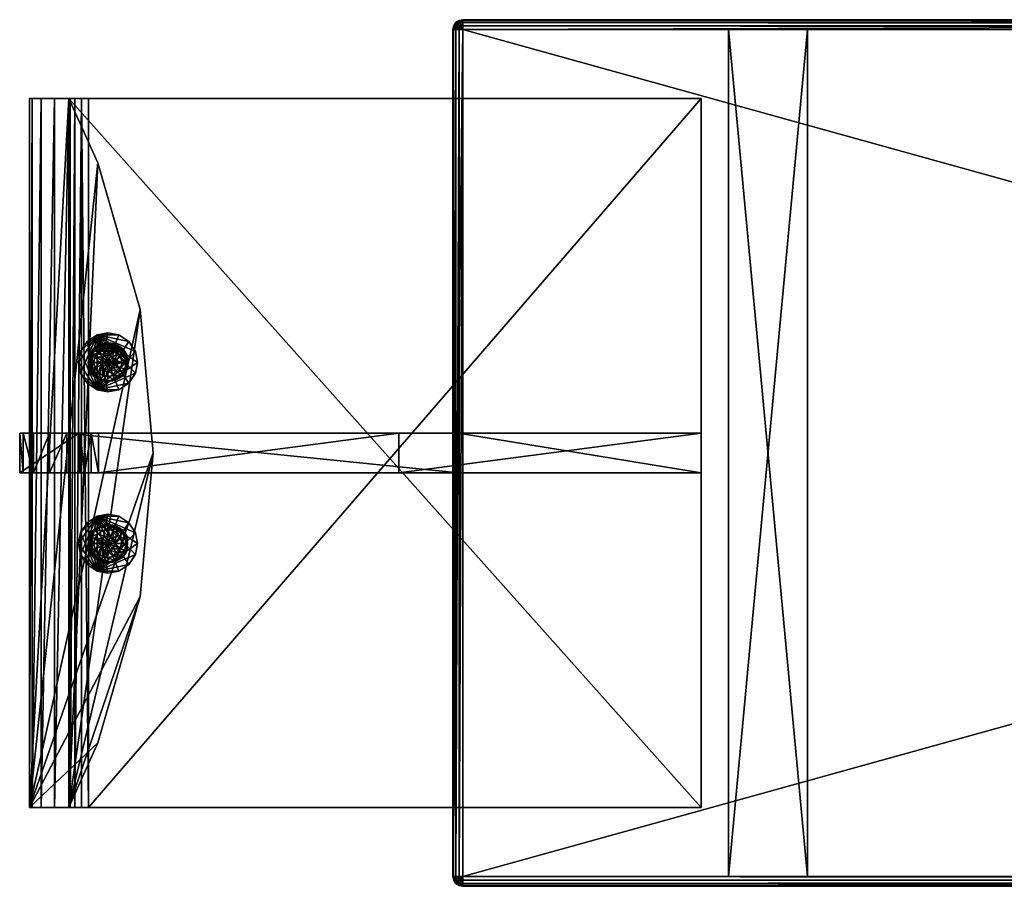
# Model space of a CAD drawing. Header units: millimetres. Extents: x -6102 to -4102, y -2661 to -2181.
# Tile 1 of 5: x -6102 to -5602, y -2621 to -2181. Entities that reach past the tile are written whole.
import ezdxf

# ---------------------------------------------------------------- set-up
doc = ezdxf.new("R2010")
doc.units = ezdxf.units.MM
for name, color, linetype, true_color in [('Revit_007506', 5, 'Continuous', 0x0000ff), ('Revit_007507', 6, 'Continuous', 0xff00ff), ('Revit_007508', 230, 'Continuous', 0xff007f)]:
    doc.layers.add(name, color=color, linetype=linetype, true_color=true_color)

msp = doc.modelspace()

# ---------------------------------------------------------------- meshes
at = {"layer": 'Revit_007506', "color": 252}
mesh = msp.add_polyface(dxfattribs=at)
corners = [(-4327.18, -2185.79, 390), (-4327.18, -2615.79, 390), (-5877.18, -2615.79, 390), (-5877.18, -2185.79, 390), (-5877.18, -2185.79, 390), (-5877.18, -2615.79, 390), (-5877.18, -2615.79, 395), (-5877.18, -2185.79, 395), (-5877.18, -2185.79, 395), (-5877.18, -2615.79, 395), (-4327.18, -2615.79, 395), (-4327.18, -2185.79, 395), (-4327.18, -2185.79, 395), (-4327.18, -2615.79, 395), (-4327.18, -2615.79, 390), (-4327.18, -2185.79, 390), (-4327.18, -2185.79, 395), (-4327.18, -2185.79, 390), (-5877.18, -2185.79, 390), (-5877.18, -2185.79, 395), (-5877.18, -2615.79, 390), (-4327.18, -2615.79, 390), (-4327.18, -2615.79, 395), (-5877.18, -2615.79, 395)]
mesh.append_faces([[corners[k] for k in face] for face in [(2, 0, 1), (0, 2, 3), (6, 4, 5), (4, 6, 7), (10, 8, 9), (8, 10, 11), (14, 12, 13), (12, 14, 15), (18, 16, 17), (16, 18, 19), (22, 20, 21), (20, 22, 23)]], dxfattribs={"color": 252})
mesh = msp.add_polyface(dxfattribs=at)
corners = [(-5702.18, -2185.79, 395), (-5702.18, -2615.79, 395), (-5742.18, -2615.79, 395), (-5742.18, -2185.79, 395), (-5742.18, -2185.79, 395), (-5742.18, -2615.79, 395), (-5742.18, -2615.79, 400), (-5742.18, -2185.79, 400), (-5742.18, -2185.79, 400), (-5742.18, -2615.79, 400), (-5702.18, -2615.79, 400), (-5702.18, -2185.79, 400), (-5702.18, -2185.79, 400), (-5702.18, -2615.79, 400), (-5702.18, -2615.79, 395), (-5702.18, -2185.79, 395), (-5742.18, -2185.79, 400), (-5702.18, -2185.79, 400), (-5702.18, -2185.79, 395), (-5742.18, -2185.79, 395), (-5742.18, -2615.79, 400), (-5742.18, -2615.79, 395), (-5702.18, -2615.79, 395), (-5702.18, -2615.79, 400)]
mesh.append_faces([[corners[k] for k in face] for face in [(2, 0, 1), (0, 2, 3), (6, 4, 5), (4, 6, 7), (10, 8, 9), (8, 10, 11), (14, 12, 13), (12, 14, 15), (18, 16, 17), (16, 18, 19), (22, 20, 21), (20, 22, 23)]], dxfattribs={"color": 252})
mesh = msp.add_polyface(dxfattribs=at)
corners = [(-5702.18, -2185.79, 395), (-5702.18, -2615.79, 395), (-5742.18, -2615.79, 395), (-5742.18, -2185.79, 395), (-5742.18, -2185.79, 395), (-5742.18, -2615.79, 395), (-5742.18, -2615.79, 400), (-5742.18, -2185.79, 400), (-5742.18, -2185.79, 400), (-5742.18, -2615.79, 400), (-5702.18, -2615.79, 400), (-5702.18, -2185.79, 400), (-5702.18, -2185.79, 400), (-5702.18, -2615.79, 400), (-5702.18, -2615.79, 395), (-5702.18, -2185.79, 395), (-5742.18, -2185.79, 400), (-5702.18, -2185.79, 400), (-5702.18, -2185.79, 395), (-5742.18, -2185.79, 395), (-5742.18, -2615.79, 400), (-5742.18, -2615.79, 395), (-5702.18, -2615.79, 395), (-5702.18, -2615.79, 400)]
mesh.append_faces([[corners[k] for k in face] for face in [(2, 0, 1), (0, 2, 3), (6, 4, 5), (4, 6, 7), (10, 8, 9), (8, 10, 11), (14, 12, 13), (12, 14, 15), (18, 16, 17), (16, 18, 19), (22, 20, 21), (20, 22, 23)]], dxfattribs={"color": 252})
mesh = msp.add_polyface(dxfattribs=at)
corners = [(-6077.18, -2580.79, 10), (-6077.18, -2580.79, 0), (-6041.07, -2473.58, 0), (-6034.39, -2400.79, 0), (-6034.39, -2400.79, 10), (-6041.07, -2473.58, 10), (-6062.47, -2548.03, 0), (-6062.47, -2548.03, 10), (-6077.18, -2580.79, 10), (-6062.47, -2548.03, 10), (-6062.47, -2253.55, 10), (-6077.18, -2220.79, 10), (-6041.07, -2328.01, 10), (-6034.39, -2400.79, 10), (-6041.07, -2473.58, 10), (-6095.77, -2220.79, 377.36), (-6097.18, -2220.79, 370), (-6084.54, -2580.79, 388.59), (-6077.18, -2580.79, 390), (-6077.18, -2220.79, 390), (-6091.32, -2580.79, 384.14), (-6084.54, -2220.79, 388.59), (-6095.77, -2580.79, 377.36), (-6091.32, -2220.79, 384.14), (-6097.18, -2580.79, 370), (-6077.18, -2220.79, 360), (-6070.86, -2220.79, 369.3), (-6067.18, -2220.79, 370), (-6067.18, -2580.79, 370), (-6070.86, -2580.79, 369.3), (-6074.25, -2220.79, 367.07), (-6074.25, -2580.79, 367.07), (-6076.47, -2220.79, 363.68), (-6076.47, -2580.79, 363.68), (-6077.18, -2580.79, 360), (-6062.47, -2548.03, 0), (-6077.18, -2580.79, 0), (-6097.18, -2580.79, 0), (-6097.18, -2220.79, 0), (-6077.18, -2220.79, 0), (-6062.47, -2253.55, 0), (-6041.07, -2328.01, 0), (-6034.39, -2400.79, 0), (-6041.07, -2473.58, 0), (-6097.18, -2220.79, 0), (-6097.18, -2580.79, 0), (-6097.18, -2580.79, 370), (-6097.18, -2220.79, 370), (-6077.18, -2220.79, 390), (-6077.18, -2580.79, 390), (-5756.18, -2580.79, 390), (-5756.18, -2220.79, 390), (-5756.18, -2220.79, 390), (-5756.18, -2580.79, 390), (-5756.18, -2580.79, 370), (-5756.18, -2220.79, 370), (-5756.18, -2220.79, 370), (-5756.18, -2580.79, 370), (-6067.18, -2580.79, 370), (-6067.18, -2220.79, 370), (-6077.18, -2220.79, 10), (-6077.18, -2220.79, 360), (-6077.18, -2580.79, 360), (-6077.18, -2580.79, 10), (-6074.25, -2220.79, 367.07), (-6077.18, -2220.79, 0), (-6097.18, -2220.79, 0), (-6077.18, -2220.79, 10), (-6077.18, -2220.79, 360), (-6076.47, -2220.79, 363.68), (-5756.18, -2220.79, 390), (-5756.18, -2220.79, 370), (-6077.18, -2220.79, 390), (-6067.18, -2220.79, 370), (-6084.54, -2220.79, 388.59), (-6070.86, -2220.79, 369.3), (-6091.32, -2220.79, 384.14), (-6095.77, -2220.79, 377.36), (-6097.18, -2220.79, 370), (-6076.47, -2580.79, 363.68), (-6097.18, -2580.79, 370), (-6097.18, -2580.79, 0), (-6077.18, -2580.79, 0), (-6077.18, -2580.79, 10), (-6077.18, -2580.79, 360), (-5756.18, -2580.79, 370), (-5756.18, -2580.79, 390), (-6067.18, -2580.79, 370), (-6070.86, -2580.79, 369.3), (-6077.18, -2580.79, 390), (-6074.25, -2580.79, 367.07), (-6084.54, -2580.79, 388.59), (-6091.32, -2580.79, 384.14), (-6095.77, -2580.79, 377.36), (-6041.07, -2328.01, 10), (-6034.39, -2400.79, 10), (-6062.47, -2253.55, 0), (-6077.18, -2220.79, 0), (-6077.18, -2220.79, 10), (-6062.47, -2253.55, 10), (-6041.07, -2328.01, 0), (-6034.39, -2400.79, 0)]
mesh.append_faces([[corners[k] for k in face] for face in [(6, 0, 1), (4, 2, 3), (5, 2, 4), (7, 2, 5), (7, 6, 2), (0, 6, 7), (14, 8, 9), (8, 10, 11), (8, 12, 10), (8, 13, 12), (8, 14, 13), (24, 15, 16), (19, 17, 18), (21, 17, 19), (21, 20, 17), (23, 20, 21), (23, 22, 20), (15, 22, 23), (15, 24, 22), (33, 25, 32), (28, 26, 27), (29, 26, 28), (31, 26, 29), (31, 30, 26), (33, 30, 31), (33, 32, 30), (25, 33, 34), (37, 35, 36), (39, 37, 38), (40, 37, 39), (41, 37, 40), (42, 37, 41), (43, 37, 42), (35, 37, 43), (46, 44, 45), (44, 46, 47), (50, 48, 49), (48, 50, 51), (54, 52, 53), (52, 54, 55), (58, 56, 57), (56, 58, 59), (62, 60, 61), (60, 62, 63), (78, 64, 69), (78, 65, 66), (78, 67, 65), (78, 68, 67), (78, 69, 68), (73, 70, 71), (73, 72, 70), (75, 72, 73), (75, 74, 72), (64, 74, 75), (64, 76, 74), (64, 77, 76), (64, 78, 77), (90, 80, 79), (82, 80, 81), (83, 80, 82), (84, 80, 83), (79, 80, 84), (89, 85, 86), (89, 87, 85), (89, 88, 87), (91, 88, 89), (91, 90, 88), (92, 90, 91), (93, 90, 92), (80, 90, 93), (101, 94, 95), (98, 96, 97), (99, 96, 98), (94, 96, 99), (94, 100, 96), (94, 101, 100)]], dxfattribs={"color": 252})
mesh = msp.add_polyface(dxfattribs=at)
corners = [(-5879.3, -2390.79, 395), (-5879.3, -2410.79, 395), (-5879.3, -2410.79, 390), (-5879.3, -2390.79, 390), (-5879.3, -2390.79, 390), (-5879.3, -2410.79, 390), (-5756.18, -2410.79, 390), (-5756.18, -2390.79, 390), (-5756.18, -2390.79, 390), (-5756.18, -2410.79, 390), (-5756.18, -2410.79, 365), (-5756.18, -2390.79, 365), (-5756.18, -2390.79, 365), (-5756.18, -2410.79, 365), (-5909.68, -2410.79, 365), (-5909.68, -2390.79, 365), (-6072.18, -2390.79, 355), (-6065.86, -2390.79, 364.3), (-6062.18, -2390.79, 365), (-6062.18, -2410.79, 365), (-6065.86, -2410.79, 364.3), (-6069.25, -2390.79, 362.07), (-6071.47, -2390.79, 358.68), (-6069.25, -2410.79, 362.07), (-6071.47, -2410.79, 358.68), (-6072.18, -2410.79, 355), (-6102.18, -2390.79, 371), (-6102.18, -2390.79, 0), (-6102.18, -2410.79, 0), (-6102.18, -2410.79, 371), (-6095.15, -2410.79, 387.97), (-6087.01, -2410.79, 393.31), (-6078.18, -2410.79, 395), (-6078.18, -2390.79, 395), (-6102.18, -2390.79, 371), (-6102.18, -2410.79, 371), (-6100.49, -2390.79, 379.83), (-6100.49, -2410.79, 379.83), (-6095.15, -2390.79, 387.97), (-6087.01, -2390.79, 393.31), (-6078.18, -2390.79, 395), (-6078.18, -2410.79, 395), (-5879.3, -2410.79, 395), (-5879.3, -2390.79, 395), (-5909.68, -2390.79, 365), (-5909.68, -2410.79, 365), (-6062.18, -2410.79, 365), (-6062.18, -2390.79, 365), (-6072.18, -2390.79, 355), (-6072.18, -2410.79, 355), (-6072.18, -2410.79, 0), (-6072.18, -2390.79, 0), (-6072.18, -2390.79, 0), (-6072.18, -2410.79, 0), (-6102.18, -2410.79, 0), (-6102.18, -2390.79, 0), (-6069.25, -2390.79, 362.07), (-6072.18, -2390.79, 355), (-6072.18, -2390.79, 0), (-6102.18, -2390.79, 0), (-6071.47, -2390.79, 358.68), (-5756.18, -2390.79, 390), (-5756.18, -2390.79, 365), (-5879.3, -2390.79, 390), (-6078.18, -2390.79, 395), (-5879.3, -2390.79, 395), (-5909.68, -2390.79, 365), (-6062.18, -2390.79, 365), (-6065.86, -2390.79, 364.3), (-6087.01, -2390.79, 393.31), (-6095.15, -2390.79, 387.97), (-6100.49, -2390.79, 379.83), (-6102.18, -2390.79, 371), (-6069.25, -2410.79, 362.07), (-5879.3, -2410.79, 390), (-5879.3, -2410.79, 395), (-5756.18, -2410.79, 365), (-5756.18, -2410.79, 390), (-5909.68, -2410.79, 365), (-6062.18, -2410.79, 365), (-6065.86, -2410.79, 364.3), (-6102.18, -2410.79, 0), (-6072.18, -2410.79, 0), (-6102.18, -2410.79, 371), (-6072.18, -2410.79, 355), (-6071.47, -2410.79, 358.68), (-6100.49, -2410.79, 379.83), (-6095.15, -2410.79, 387.97), (-6087.01, -2410.79, 393.31), (-6078.18, -2410.79, 395)]
mesh.append_faces([[corners[k] for k in face] for face in [(2, 0, 1), (0, 2, 3), (6, 4, 5), (4, 6, 7), (10, 8, 9), (8, 10, 11), (14, 12, 13), (12, 14, 15), (24, 16, 22), (19, 17, 18), (20, 17, 19), (23, 17, 20), (23, 21, 17), (23, 22, 21), (24, 22, 23), (16, 24, 25), (28, 26, 27), (26, 28, 29), (39, 30, 31), (33, 31, 32), (39, 31, 33), (37, 34, 35), (37, 36, 34), (30, 36, 37), (30, 38, 36), (30, 39, 38), (42, 40, 41), (40, 42, 43), (46, 44, 45), (44, 46, 47), (50, 48, 49), (48, 50, 51), (54, 52, 53), (52, 54, 55), (72, 56, 60), (59, 57, 58), (72, 57, 59), (72, 60, 57), (66, 61, 62), (66, 63, 61), (63, 64, 65), (66, 64, 63), (67, 64, 66), (68, 64, 67), (56, 64, 68), (56, 69, 64), (56, 70, 69), (56, 71, 70), (56, 72, 71), (89, 73, 80), (89, 74, 75), (74, 76, 77), (74, 78, 76), (89, 78, 74), (89, 79, 78), (89, 80, 79), (84, 81, 82), (84, 83, 81), (85, 83, 84), (73, 83, 85), (73, 86, 83), (73, 87, 86), (73, 88, 87), (73, 89, 88)]], dxfattribs={"color": 252})
at = {"layer": 'Revit_007507', "color": 252}
mesh = msp.add_polyface(dxfattribs=at)
corners = [(-5881.78, -2183.97, 425), (-5881.78, -2183.97, 400), (-5882.18, -2185.79, 400), (-5882.18, -2185.79, 425), (-5877.18, -2180.79, 425), (-5877.18, -2180.79, 400), (-5879, -2181.19, 425), (-5879, -2181.19, 400), (-5880.71, -2182.26, 425), (-5880.71, -2182.26, 400), (-5877.18, -2180.79, 425), (-5877.18, -2183.88, 429.62), (-5877.18, -2185.79, 430), (-5879.09, -2185.79, 429.62), (-5880.71, -2185.79, 428.54), (-5881.79, -2185.79, 426.91), (-5882.18, -2185.79, 425), (-5881.78, -2183.97, 425), (-5880.71, -2182.26, 425), (-5879, -2181.19, 425), (-5877.18, -2182.26, 428.54), (-5877.18, -2181.17, 426.91), (-5878.89, -2181.47, 426.84), (-5878.48, -2182.51, 428.54), (-5877.85, -2184.08, 429.65), (-5877.18, -2185.79, 430), (-5877.18, -2185.79, 430), (-5877.18, -2185.79, 430), (-5878.48, -2184.49, 429.65), (-5877.18, -2185.79, 430), (-5877.18, -2185.79, 430), (-5878.89, -2185.12, 429.65), (-5877.18, -2185.79, 430), (-5877.18, -2185.79, 430), (-5877.18, -2185.79, 430), (-5880.46, -2184.49, 428.54), (-5881.5, -2184.08, 426.84), (-5880.46, -2182.51, 426.84), (-5879.68, -2183.29, 428.54), (-5879, -2181.19, 400), (-5880.71, -2182.26, 400), (-5881.78, -2183.97, 400), (-5882.18, -2185.79, 400), (-5877.18, -2185.79, 400), (-5877.18, -2180.79, 400), (-5877.18, -2185.79, 400), (-5882.18, -2185.79, 400), (-5879.09, -2185.79, 429.62), (-5877.18, -2185.79, 430), (-5880.71, -2185.79, 428.54), (-5881.79, -2185.79, 426.91), (-5882.18, -2185.79, 425), (-5877.18, -2185.79, 400), (-5877.18, -2180.79, 400), (-5877.18, -2183.88, 429.62), (-5877.18, -2185.79, 430), (-5877.18, -2182.26, 428.54), (-5877.18, -2181.17, 426.91), (-5877.18, -2180.79, 425)]
mesh.append_faces([[corners[k] for k in face] for face in [(8, 1, 0), (3, 1, 2), (0, 1, 3), (7, 4, 5), (7, 6, 4), (9, 6, 7), (9, 8, 6), (1, 8, 9), (22, 10, 19), (23, 11, 20), (24, 11, 23), (24, 12, 11), (24, 25, 12), (24, 26, 25), (24, 27, 26), (28, 27, 24), (28, 29, 27), (28, 30, 29), (31, 30, 28), (31, 32, 30), (31, 33, 32), (33, 13, 34), (31, 13, 33), (35, 13, 31), (35, 14, 13), (35, 15, 14), (36, 15, 35), (36, 16, 15), (36, 17, 16), (36, 18, 17), (37, 18, 36), (22, 18, 37), (22, 19, 18), (20, 22, 23), (21, 22, 20), (10, 22, 21), (36, 38, 37), (38, 36, 35), (37, 23, 22), (23, 37, 38), (35, 28, 38), (28, 35, 31), (38, 24, 23), (24, 38, 28), (40, 39, 41), (42, 41, 43), (43, 41, 44), (44, 41, 39), (46, 45, 51), (48, 47, 45), (47, 49, 45), (49, 50, 45), (50, 51, 45), (58, 52, 53), (52, 54, 55), (52, 56, 54), (52, 57, 56), (52, 58, 57)]], dxfattribs={"color": 252})
mesh = msp.add_polyface(dxfattribs=at)
corners = [(-4327.18, -2185.79, 430), (-5877.18, -2185.79, 430), (-5877.18, -2185.79, 400), (-4327.18, -2185.79, 400), (-5877.18, -2182.26, 428.54), (-5877.18, -2183.95, 429.65), (-5877.18, -2185.79, 430), (-4327.18, -2185.79, 430), (-4327.18, -2180.79, 425), (-5877.18, -2180.79, 425), (-4327.18, -2181.14, 426.84), (-5877.18, -2181.14, 426.84), (-4327.18, -2182.26, 428.54), (-4327.18, -2183.95, 429.65), (-4327.18, -2180.79, 400), (-5877.18, -2180.79, 400), (-5877.18, -2180.79, 425), (-4327.18, -2180.79, 425), (-4327.18, -2180.79, 400), (-4327.18, -2185.79, 400), (-5877.18, -2185.79, 400), (-5877.18, -2180.79, 400), (-4327.18, -2185.79, 400), (-4327.18, -2180.79, 400), (-4327.18, -2183.95, 429.65), (-4327.18, -2185.79, 430), (-4327.18, -2182.26, 428.54), (-4327.18, -2181.14, 426.84), (-4327.18, -2180.79, 425), (-5877.18, -2185.79, 400), (-5877.18, -2180.79, 400), (-5877.18, -2183.95, 429.65), (-5877.18, -2185.79, 430), (-5877.18, -2182.26, 428.54), (-5877.18, -2181.14, 426.84), (-5877.18, -2180.79, 425)]
mesh.append_faces([[corners[k] for k in face] for face in [(2, 0, 1), (0, 2, 3), (13, 4, 5), (7, 5, 6), (13, 5, 7), (11, 8, 9), (11, 10, 8), (4, 10, 11), (4, 12, 10), (4, 13, 12), (16, 14, 15), (14, 16, 17), (20, 18, 19), (18, 20, 21), (28, 22, 23), (22, 24, 25), (22, 26, 24), (22, 27, 26), (22, 28, 27), (30, 29, 35), (32, 31, 29), (31, 33, 29), (33, 34, 29), (34, 35, 29)]], dxfattribs={"color": 252})
mesh = msp.add_polyface(dxfattribs=at)
corners = [(-5880.71, -2615.79, 428.54), (-5879.02, -2615.79, 429.65), (-5877.18, -2615.79, 430), (-5877.18, -2185.79, 430), (-5881.82, -2185.79, 426.84), (-5882.18, -2185.79, 425), (-5882.18, -2615.79, 425), (-5881.82, -2615.79, 426.84), (-5880.71, -2185.79, 428.54), (-5879.02, -2185.79, 429.65), (-5882.18, -2615.79, 425), (-5882.18, -2185.79, 425), (-5882.18, -2185.79, 400), (-5882.18, -2615.79, 400), (-5882.18, -2615.79, 400), (-5882.18, -2185.79, 400), (-5877.18, -2185.79, 400), (-5877.18, -2615.79, 400), (-5877.18, -2615.79, 430), (-5877.18, -2615.79, 400), (-5877.18, -2185.79, 400), (-5877.18, -2185.79, 430), (-5882.18, -2615.79, 425), (-5882.18, -2615.79, 400), (-5877.18, -2615.79, 400), (-5877.18, -2615.79, 430), (-5879.02, -2615.79, 429.65), (-5880.71, -2615.79, 428.54), (-5881.82, -2615.79, 426.84), (-5877.18, -2185.79, 400), (-5882.18, -2185.79, 400), (-5879.02, -2185.79, 429.65), (-5877.18, -2185.79, 430), (-5880.71, -2185.79, 428.54), (-5881.82, -2185.79, 426.84), (-5882.18, -2185.79, 425), (-4327.18, -2615.79, 400), (-5877.18, -2615.79, 400), (-5877.18, -2615.79, 430), (-4327.18, -2615.79, 430), (-5877.18, -2620.44, 426.84), (-4327.18, -2617.63, 429.65), (-4327.18, -2615.79, 430), (-5877.18, -2615.79, 430), (-5877.18, -2617.63, 429.65), (-4327.18, -2619.33, 428.54), (-4327.18, -2620.44, 426.84), (-5877.18, -2619.33, 428.54), (-5877.18, -2620.79, 425), (-4327.18, -2620.79, 425), (-4327.18, -2620.79, 425), (-5877.18, -2620.79, 425), (-5877.18, -2620.79, 400), (-4327.18, -2620.79, 400), (-4327.18, -2615.79, 400), (-4327.18, -2620.79, 400), (-5877.18, -2620.79, 400), (-5877.18, -2615.79, 400), (-4327.18, -2620.79, 425), (-4327.18, -2620.79, 400), (-4327.18, -2615.79, 400), (-4327.18, -2615.79, 430), (-4327.18, -2617.63, 429.65), (-4327.18, -2619.33, 428.54), (-4327.18, -2620.44, 426.84), (-5877.18, -2615.79, 400), (-5877.18, -2620.79, 400), (-5877.18, -2617.63, 429.65), (-5877.18, -2615.79, 430), (-5877.18, -2619.33, 428.54), (-5877.18, -2620.44, 426.84), (-5877.18, -2620.79, 425)]
mesh.append_faces([[corners[k] for k in face] for face in [(9, 0, 1), (3, 1, 2), (9, 1, 3), (6, 4, 5), (7, 4, 6), (0, 4, 7), (0, 8, 4), (0, 9, 8), (12, 10, 11), (10, 12, 13), (16, 14, 15), (14, 16, 17), (20, 18, 19), (18, 20, 21), (24, 22, 23), (26, 24, 25), (27, 24, 26), (28, 24, 27), (22, 24, 28), (35, 29, 30), (29, 31, 32), (29, 33, 31), (29, 34, 33), (29, 35, 34), (38, 36, 37), (36, 38, 39), (48, 46, 40), (43, 41, 42), (44, 41, 43), (47, 41, 44), (47, 45, 41), (47, 46, 45), (40, 46, 47), (46, 48, 49), (52, 50, 51), (50, 52, 53), (56, 54, 55), (54, 56, 57), (60, 58, 59), (62, 60, 61), (63, 60, 62), (64, 60, 63), (58, 60, 64), (71, 65, 66), (65, 67, 68), (65, 69, 67), (65, 70, 69), (65, 71, 70)]], dxfattribs={"color": 252})
at = {"layer": 'Revit_007507', "color": 32, "true_color": 0xba5b12}
mesh = msp.add_polyface(dxfattribs=at)
corners = [(-4327.18, -2185.79, 400), (-4327.18, -2615.79, 400), (-5877.18, -2615.79, 400), (-5877.18, -2185.79, 400), (-5877.18, -2185.79, 400), (-5877.18, -2615.79, 400), (-5877.18, -2615.79, 430), (-5877.18, -2185.79, 430), (-5877.18, -2185.79, 430), (-5877.18, -2615.79, 430), (-4327.18, -2615.79, 430), (-4327.18, -2185.79, 430), (-4327.18, -2185.79, 430), (-4327.18, -2615.79, 430), (-4327.18, -2615.79, 400), (-4327.18, -2185.79, 400), (-5877.18, -2185.79, 430), (-4327.18, -2185.79, 430), (-4327.18, -2185.79, 400), (-5877.18, -2185.79, 400), (-5877.18, -2615.79, 430), (-5877.18, -2615.79, 400), (-4327.18, -2615.79, 400), (-4327.18, -2615.79, 430)]
mesh.append_faces([[corners[k] for k in face] for face in [(2, 0, 1), (0, 2, 3), (6, 4, 5), (4, 6, 7), (10, 8, 9), (8, 10, 11), (14, 12, 13), (12, 14, 15), (18, 16, 17), (16, 18, 19), (22, 20, 21), (20, 22, 23)]], dxfattribs={"color": 32})
at = {"layer": 'Revit_007507', "color": 252}
mesh = msp.add_polyface(dxfattribs=at)
corners = [(-5882.18, -2615.79, 425), (-5882.18, -2615.79, 400), (-5879, -2620.4, 400), (-5877.18, -2620.79, 400), (-5877.18, -2620.79, 425), (-5879, -2620.4, 425), (-5880.71, -2619.33, 400), (-5881.78, -2617.62, 400), (-5880.71, -2619.33, 425), (-5881.78, -2617.62, 425), (-5877.18, -2620.41, 426.91), (-5877.18, -2620.79, 425), (-5879, -2620.4, 425), (-5880.71, -2619.33, 425), (-5881.78, -2617.62, 425), (-5881.79, -2615.79, 426.91), (-5882.18, -2615.79, 425), (-5880.71, -2615.79, 428.54), (-5879.09, -2615.79, 429.62), (-5877.18, -2615.79, 430), (-5877.18, -2617.71, 429.62), (-5877.18, -2619.33, 428.54), (-5877.85, -2617.5, 429.65), (-5877.18, -2615.79, 430), (-5877.18, -2615.79, 430), (-5878.48, -2619.08, 428.54), (-5878.89, -2620.12, 426.84), (-5880.46, -2619.08, 426.84), (-5881.5, -2617.5, 426.84), (-5880.46, -2617.09, 428.54), (-5878.89, -2616.47, 429.65), (-5877.18, -2615.79, 430), (-5877.18, -2615.79, 430), (-5878.48, -2617.09, 429.65), (-5877.18, -2615.79, 430), (-5877.18, -2615.79, 430), (-5877.18, -2615.79, 430), (-5877.18, -2615.79, 430), (-5879.68, -2618.29, 428.54), (-5879, -2620.4, 400), (-5880.71, -2619.33, 400), (-5881.78, -2617.62, 400), (-5882.18, -2615.79, 400), (-5877.18, -2615.79, 400), (-5877.18, -2620.79, 400), (-5882.18, -2615.79, 425), (-5882.18, -2615.79, 400), (-5877.18, -2615.79, 400), (-5877.18, -2615.79, 430), (-5879.09, -2615.79, 429.62), (-5880.71, -2615.79, 428.54), (-5881.79, -2615.79, 426.91), (-5877.18, -2620.79, 425), (-5877.18, -2620.79, 400), (-5877.18, -2615.79, 400), (-5877.18, -2615.79, 430), (-5877.18, -2617.71, 429.62), (-5877.18, -2619.33, 428.54), (-5877.18, -2620.41, 426.91)]
mesh.append_faces([[corners[k] for k in face] for face in [(7, 0, 1), (4, 2, 3), (5, 2, 4), (8, 2, 5), (8, 6, 2), (8, 7, 6), (9, 7, 8), (0, 7, 9), (22, 23, 24), (25, 10, 21), (26, 10, 25), (26, 11, 10), (26, 12, 11), (26, 13, 12), (27, 13, 26), (28, 13, 27), (28, 14, 13), (14, 15, 16), (28, 15, 14), (29, 15, 28), (29, 17, 15), (29, 18, 17), (30, 18, 29), (30, 19, 18), (30, 31, 19), (30, 32, 31), (33, 32, 30), (33, 34, 32), (33, 35, 34), (22, 35, 33), (22, 36, 35), (22, 24, 36), (23, 20, 37), (21, 22, 25), (20, 22, 21), (23, 22, 20), (30, 38, 33), (38, 30, 29), (33, 25, 22), (25, 33, 38), (29, 27, 38), (27, 29, 28), (38, 26, 25), (26, 38, 27), (41, 39, 40), (43, 41, 42), (44, 41, 43), (39, 41, 44), (46, 45, 47), (48, 47, 49), (49, 47, 50), (50, 47, 51), (51, 47, 45), (54, 52, 53), (56, 54, 55), (57, 54, 56), (58, 54, 57), (52, 54, 58)]], dxfattribs={"color": 252})
at = {"layer": 'Revit_007508', "color": 252}
mesh = msp.add_polyface(dxfattribs=at)
corners = [(-6057.39, -2339.8, 10), (-6042.39, -2354.8, 20), (-6042.39, -2354.8, 10), (-6043.44, -2349.28, 20), (-6043.44, -2349.28, 10), (-6046.78, -2344.2, 20), (-6046.78, -2344.2, 10), (-6051.86, -2340.86, 20), (-6051.86, -2340.86, 10), (-6057.39, -2339.8, 20), (-6072.39, -2354.8, 10), (-6072.39, -2354.8, 20), (-6071.33, -2349.28, 10), (-6071.33, -2349.28, 20), (-6067.99, -2344.2, 10), (-6067.99, -2344.2, 20), (-6062.91, -2340.86, 10), (-6062.91, -2340.86, 20), (-6067.99, -2365.41, 20), (-6071.33, -2360.33, 20), (-6072.39, -2354.8, 20), (-6072.39, -2354.8, 10), (-6042.39, -2354.8, 10), (-6042.39, -2354.8, 20), (-6043.44, -2360.33, 10), (-6043.44, -2360.33, 20), (-6046.78, -2365.41, 10), (-6051.86, -2368.75, 10), (-6046.78, -2365.41, 20), (-6051.86, -2368.75, 20), (-6057.39, -2369.8, 10), (-6057.39, -2369.8, 20), (-6062.91, -2368.75, 10), (-6062.91, -2368.75, 20), (-6067.99, -2365.41, 10), (-6071.33, -2360.33, 10), (-6051.86, -2368.75, 10), (-6057.39, -2369.8, 10), (-6062.91, -2368.75, 10), (-6067.99, -2365.41, 10), (-6071.33, -2360.33, 10), (-6072.39, -2354.8, 10), (-6071.33, -2349.28, 10), (-6067.99, -2344.2, 10), (-6062.91, -2340.86, 10), (-6057.39, -2339.8, 10), (-6051.86, -2340.86, 10), (-6046.78, -2344.2, 10), (-6043.44, -2349.28, 10), (-6042.39, -2354.8, 10), (-6043.44, -2360.33, 10), (-6046.78, -2365.41, 10), (-6051.86, -2340.86, 20), (-6057.39, -2339.8, 20), (-6062.91, -2340.86, 20), (-6067.99, -2344.2, 20), (-6071.33, -2349.28, 20), (-6072.39, -2354.8, 20), (-6071.33, -2360.33, 20), (-6067.99, -2365.41, 20), (-6062.91, -2368.75, 20), (-6057.39, -2369.8, 20), (-6051.86, -2368.75, 20), (-6046.78, -2365.41, 20), (-6043.44, -2360.33, 20), (-6042.39, -2354.8, 20), (-6043.44, -2349.28, 20), (-6046.78, -2344.2, 20)]
mesh.append_faces([[corners[k] for k in face] for face in [(16, 9, 0), (4, 1, 2), (4, 3, 1), (6, 3, 4), (6, 5, 3), (8, 5, 6), (8, 7, 5), (0, 7, 8), (0, 9, 7), (13, 10, 11), (13, 12, 10), (15, 12, 13), (15, 14, 12), (17, 14, 15), (17, 16, 14), (9, 16, 17), (35, 18, 19), (21, 19, 20), (35, 19, 21), (25, 22, 23), (25, 24, 22), (28, 24, 25), (28, 26, 24), (28, 27, 26), (29, 27, 28), (31, 27, 29), (31, 30, 27), (33, 30, 31), (33, 32, 30), (18, 32, 33), (18, 34, 32), (18, 35, 34), (38, 36, 37), (40, 38, 39), (41, 38, 40), (42, 38, 41), (43, 38, 42), (44, 38, 43), (45, 38, 44), (46, 38, 45), (47, 38, 46), (48, 38, 47), (49, 38, 48), (50, 38, 49), (51, 38, 50), (36, 38, 51), (54, 52, 53), (56, 54, 55), (57, 54, 56), (58, 54, 57), (59, 54, 58), (60, 54, 59), (61, 54, 60), (62, 54, 61), (63, 54, 62), (64, 54, 63), (65, 54, 64), (66, 54, 65), (67, 54, 66), (52, 54, 67)]], dxfattribs={"color": 252})
mesh = msp.add_polyface(dxfattribs=at)
corners = [(-6050.31, -2354.8, 30.63), (-6047.85, -2358.58, 23.56), (-6047.39, -2354.8, 23.56), (-6066.44, -2354.8, 27.62), (-6067.39, -2354.8, 23.56), (-6055.23, -2354.8, 33.22), (-6050.31, -2354.8, 30.63), (-6053.33, -2354.8, 32.62), (-6053.74, -2354.8, 32.77), (-6053.74, -2354.8, 32.77), (-6057.39, -2354.8, 33.56), (-6061.44, -2354.8, 32.62), (-6064.46, -2354.8, 30.63), (-6066.92, -2358.58, 23.56), (-6065.96, -2360.48, 23.56), (-6064.6, -2362.02, 23.56), (-6061.02, -2364, 23.56), (-6057.39, -2364.55, 23.56), (-6053.75, -2364, 23.56), (-6050.17, -2362.02, 23.56), (-6048.81, -2360.48, 23.56), (-6047.73, -2354.8, 25.72), (-6048.17, -2354.8, 27.21), (-6048.17, -2354.8, 27.21), (-6048.33, -2354.8, 27.62), (-6050.81, -2357.41, 30.63), (-6057.39, -2354.8, 33.56), (-6057.39, -2354.8, 33.56), (-6053.96, -2356.16, 32.86), (-6057.39, -2354.8, 33.56), (-6054.78, -2357.41, 32.86), (-6057.39, -2354.8, 33.56), (-6056.03, -2358.23, 32.86), (-6057.39, -2354.8, 33.56), (-6057.39, -2358.48, 32.86), (-6057.39, -2354.8, 33.56), (-6058.74, -2358.23, 32.86), (-6057.39, -2354.8, 33.56), (-6059.99, -2357.41, 32.86), (-6057.39, -2354.8, 33.56), (-6060.81, -2356.16, 32.86), (-6063.96, -2357.41, 30.63), (-6066.03, -2358.23, 27.24), (-6063.96, -2361.38, 27.24), (-6060.81, -2363.45, 27.24), (-6057.39, -2364.1, 27.24), (-6053.96, -2363.45, 27.24), (-6050.81, -2361.38, 27.24), (-6048.74, -2358.23, 27.24), (-6052.39, -2359.8, 30.63), (-6054.78, -2361.38, 30.63), (-6057.39, -2361.88, 30.63), (-6059.99, -2361.38, 30.63), (-6062.39, -2359.8, 30.63), (-6050.17, -2362.02, 10), (-6047.85, -2358.58, 10), (-6047.39, -2354.8, 10), (-6047.39, -2354.8, 23.56), (-6067.39, -2354.8, 23.56), (-6067.39, -2354.8, 10), (-6066.92, -2358.58, 23.56), (-6066.92, -2358.58, 10), (-6065.96, -2360.48, 23.56), (-6065.96, -2360.48, 10), (-6064.6, -2362.02, 23.56), (-6064.6, -2362.02, 10), (-6061.02, -2364, 23.56), (-6061.02, -2364, 10), (-6057.39, -2364.55, 23.56), (-6057.39, -2364.55, 10), (-6053.75, -2364, 23.56), (-6053.75, -2364, 10), (-6050.17, -2362.02, 23.56), (-6047.85, -2358.58, 23.56), (-6066.92, -2358.58, 10), (-6065.96, -2360.48, 10), (-6047.85, -2358.58, 10), (-6047.39, -2354.8, 10), (-6050.17, -2362.02, 10), (-6053.75, -2364, 10), (-6057.39, -2364.55, 10), (-6061.02, -2364, 10), (-6057.39, -2354.8, 10), (-6064.6, -2362.02, 10), (-6067.39, -2354.8, 10), (-6061.44, -2354.8, 32.62), (-6048.17, -2354.8, 27.21), (-6048.17, -2354.8, 27.21), (-6048.33, -2354.8, 27.62), (-6050.31, -2354.8, 30.63), (-6050.31, -2354.8, 30.63), (-6066.92, -2351.03, 23.56), (-6067.39, -2354.8, 23.56), (-6053.33, -2354.8, 32.62), (-6053.74, -2354.8, 32.77), (-6053.74, -2354.8, 32.77), (-6055.23, -2354.8, 33.22), (-6057.39, -2354.8, 33.56), (-6064.46, -2354.8, 30.63), (-6066.44, -2354.8, 27.62), (-6065.96, -2349.13, 23.56), (-6064.6, -2347.59, 23.56), (-6057.39, -2345.06, 23.56), (-6061.02, -2345.61, 23.56), (-6053.75, -2345.61, 23.56), (-6050.17, -2347.59, 23.56), (-6048.81, -2349.13, 23.56), (-6047.85, -2351.03, 23.56), (-6057.39, -2354.8, 33.56), (-6057.39, -2354.8, 33.56), (-6057.39, -2354.8, 33.56), (-6048.74, -2351.38, 27.24), (-6047.63, -2354.8, 25.74), (-6048.31, -2351.21, 25.74), (-6050.81, -2352.2, 30.63), (-6067.15, -2354.8, 25.74), (-6053.96, -2353.45, 32.86), (-6057.39, -2354.8, 33.56), (-6054.78, -2352.2, 32.86), (-6057.39, -2354.8, 33.56), (-6056.03, -2351.38, 32.86), (-6057.39, -2354.8, 33.56), (-6057.39, -2351.12, 32.86), (-6057.39, -2354.8, 33.56), (-6057.39, -2354.8, 33.56), (-6058.74, -2351.38, 32.86), (-6059.99, -2352.2, 32.86), (-6057.39, -2354.8, 33.56), (-6060.81, -2353.45, 32.86), (-6063.96, -2352.2, 30.63), (-6066.03, -2351.38, 27.24), (-6050.48, -2347.9, 25.74), (-6050.81, -2348.23, 27.24), (-6053.79, -2345.73, 25.74), (-6053.96, -2346.16, 27.24), (-6057.39, -2345.04, 25.74), (-6057.39, -2345.51, 27.24), (-6060.98, -2345.73, 25.74), (-6060.81, -2346.16, 27.24), (-6064.29, -2347.9, 25.74), (-6063.96, -2348.23, 27.24), (-6066.46, -2351.21, 25.74), (-6064.42, -2347.77, 24.64), (-6062.83, -2346.48, 24.64), (-6060.13, -2345.2, 24.1), (-6057.39, -2344.82, 24.1), (-6059.19, -2345.03, 24.64), (-6056.94, -2344.85, 24.37), (-6065.32, -2349.02, 25.46), (-6063.6, -2347.14, 25.19), (-6065.01, -2348.62, 25.46), (-6062.79, -2346.55, 25.19), (-6065.05, -2348.58, 25.19), (-6064.36, -2347.83, 25.19), (-6061.05, -2345.56, 24.64), (-6052.35, -2346.17, 23.83), (-6061.49, -2345.78, 24.91), (-6054.64, -2345.2, 24.1), (-6049.62, -2348.5, 23.83), (-6051.92, -2346.45, 24.1), (-6054.64, -2345.22, 24.37), (-6057.39, -2344.86, 24.64), (-6060.11, -2345.28, 24.91), (-6062.39, -2349.8, 30.63), (-6059.99, -2348.23, 30.63), (-6057.39, -2347.73, 30.63), (-6054.78, -2348.23, 30.63), (-6052.39, -2349.8, 30.63), (-6047.39, -2354.8, 23.56), (-6047.39, -2354.8, 10), (-6066.92, -2351.03, 10), (-6067.39, -2354.8, 10), (-6067.39, -2354.8, 23.56), (-6064.6, -2347.59, 10), (-6066.92, -2351.03, 23.56), (-6064.6, -2347.59, 23.56), (-6061.02, -2345.61, 10), (-6061.02, -2345.61, 23.56), (-6057.39, -2345.06, 10), (-6057.39, -2345.06, 23.56), (-6053.75, -2345.61, 10), (-6053.75, -2345.61, 23.56), (-6050.17, -2347.59, 10), (-6048.81, -2349.13, 10), (-6050.17, -2347.59, 23.56), (-6048.81, -2349.13, 23.56), (-6047.85, -2351.03, 10), (-6047.85, -2351.03, 23.56), (-6047.85, -2351.03, 10), (-6048.81, -2349.13, 10), (-6066.92, -2351.03, 10), (-6067.39, -2354.8, 10), (-6064.6, -2347.59, 10), (-6061.02, -2345.61, 10), (-6057.39, -2345.06, 10), (-6053.75, -2345.61, 10), (-6057.39, -2354.8, 10), (-6050.17, -2347.59, 10), (-6047.39, -2354.8, 10)]
mesh.append_faces([[corners[k] for k in face] for face in [(25, 0, 6), (21, 1, 2), (13, 3, 4), (26, 5, 27), (6, 28, 25), (7, 28, 6), (8, 28, 7), (9, 28, 8), (5, 28, 9), (26, 28, 5), (29, 28, 26), (29, 30, 28), (31, 30, 29), (31, 32, 30), (33, 32, 31), (33, 34, 32), (35, 34, 33), (35, 36, 34), (37, 36, 35), (37, 38, 36), (39, 38, 37), (39, 40, 38), (10, 40, 39), (11, 40, 10), (11, 41, 40), (12, 41, 11), (12, 42, 41), (3, 42, 12), (13, 42, 3), (14, 42, 13), (14, 43, 42), (15, 43, 14), (16, 43, 15), (16, 44, 43), (17, 44, 16), (17, 45, 44), (17, 46, 45), (18, 46, 17), (19, 46, 18), (19, 47, 46), (20, 47, 19), (20, 48, 47), (1, 48, 20), (21, 48, 1), (22, 48, 21), (23, 48, 22), (23, 25, 48), (24, 25, 23), (0, 25, 24), (48, 49, 47), (49, 48, 25), (47, 50, 46), (50, 47, 49), (46, 51, 45), (51, 46, 50), (25, 30, 49), (30, 25, 28), (49, 32, 50), (32, 49, 30), (50, 34, 51), (34, 50, 32), (45, 52, 44), (52, 45, 51), (44, 53, 43), (53, 44, 52), (43, 41, 42), (41, 43, 53), (51, 36, 52), (36, 51, 34), (52, 38, 53), (38, 52, 36), (53, 40, 41), (40, 53, 38), (73, 54, 55), (57, 55, 56), (73, 55, 57), (61, 58, 59), (61, 60, 58), (63, 60, 61), (63, 62, 60), (65, 62, 63), (65, 64, 62), (67, 64, 65), (67, 66, 64), (69, 66, 67), (69, 68, 66), (71, 68, 69), (71, 70, 68), (54, 70, 71), (54, 72, 70), (54, 73, 72), (75, 74, 83), (77, 76, 82), (76, 78, 82), (78, 79, 82), (79, 80, 82), (80, 81, 82), (82, 81, 84), (81, 83, 84), (84, 83, 74), (108, 85, 109), (110, 85, 108), (111, 112, 113), (111, 86, 112), (111, 87, 86), (114, 87, 111), (114, 88, 87), (114, 89, 88), (114, 90, 89), (115, 91, 92), (116, 90, 114), (116, 93, 90), (116, 94, 93), (116, 95, 94), (116, 96, 95), (96, 117, 97), (116, 117, 96), (118, 117, 116), (118, 119, 117), (120, 119, 118), (120, 121, 119), (122, 121, 120), (122, 123, 121), (122, 124, 123), (125, 124, 122), (126, 124, 125), (126, 127, 124), (128, 127, 126), (128, 110, 127), (128, 85, 110), (129, 85, 128), (129, 98, 85), (130, 98, 129), (130, 99, 98), (130, 115, 99), (131, 111, 113), (131, 132, 111), (133, 132, 131), (133, 134, 132), (135, 134, 133), (135, 136, 134), (137, 136, 135), (137, 138, 136), (139, 138, 137), (139, 140, 138), (141, 140, 139), (141, 130, 140), (141, 115, 130), (141, 91, 115), (141, 100, 91), (141, 101, 100), (142, 101, 141), (103, 143, 144), (144, 145, 102), (145, 146, 147), (148, 106, 149), (106, 150, 151), (152, 142, 141), (103, 144, 102), (143, 142, 152), (143, 103, 142), (101, 142, 103), (153, 152, 141), (102, 145, 104), (153, 143, 152), (154, 143, 153), (154, 144, 143), (145, 144, 154), (148, 153, 141), (149, 153, 148), (104, 155, 105), (149, 154, 153), (156, 154, 149), (104, 157, 155), (145, 157, 104), (145, 147, 157), (146, 154, 156), (146, 145, 154), (155, 106, 105), (157, 106, 155), (147, 106, 157), (146, 106, 147), (156, 106, 146), (149, 106, 156), (106, 148, 141), (106, 158, 107), (106, 159, 158), (106, 160, 159), (106, 161, 160), (106, 162, 161), (106, 151, 162), (150, 106, 141), (130, 163, 140), (163, 130, 129), (140, 164, 138), (164, 140, 163), (138, 165, 136), (165, 138, 164), (129, 126, 163), (126, 129, 128), (163, 125, 164), (125, 163, 126), (164, 122, 165), (122, 164, 125), (136, 166, 134), (166, 136, 165), (134, 167, 132), (167, 134, 166), (132, 114, 111), (114, 132, 167), (165, 120, 166), (120, 165, 122), (166, 118, 167), (118, 166, 120), (167, 116, 114), (116, 167, 118), (186, 168, 169), (172, 170, 171), (174, 170, 172), (174, 173, 170), (175, 173, 174), (177, 173, 175), (177, 176, 173), (179, 176, 177), (179, 178, 176), (181, 178, 179), (181, 180, 178), (184, 180, 181), (184, 182, 180), (184, 183, 182), (185, 183, 184), (187, 183, 185), (187, 186, 183), (168, 186, 187), (189, 188, 197), (191, 190, 196), (190, 192, 196), (192, 193, 196), (193, 194, 196), (194, 195, 196), (196, 195, 198), (195, 197, 198), (198, 197, 188)]], dxfattribs={"color": 252})
mesh = msp.add_polyface(dxfattribs=at)
corners = [(-6057.39, -2461.78, 10), (-6071.33, -2452.3, 20), (-6072.39, -2446.78, 20), (-6072.39, -2446.78, 10), (-6071.33, -2452.3, 10), (-6067.99, -2457.39, 20), (-6062.91, -2460.73, 20), (-6067.99, -2457.39, 10), (-6057.39, -2461.78, 20), (-6062.91, -2460.73, 10), (-6042.39, -2446.78, 10), (-6042.39, -2446.78, 20), (-6043.44, -2452.3, 10), (-6046.78, -2457.39, 10), (-6043.44, -2452.3, 20), (-6046.78, -2457.39, 20), (-6051.86, -2460.73, 10), (-6051.86, -2460.73, 20), (-6057.39, -2431.78, 10), (-6042.39, -2446.78, 20), (-6042.39, -2446.78, 10), (-6043.44, -2441.26, 20), (-6043.44, -2441.26, 10), (-6046.78, -2436.18, 20), (-6046.78, -2436.18, 10), (-6051.86, -2432.84, 20), (-6051.86, -2432.84, 10), (-6057.39, -2431.78, 20), (-6072.39, -2446.78, 10), (-6072.39, -2446.78, 20), (-6071.33, -2441.26, 10), (-6071.33, -2441.26, 20), (-6067.99, -2436.18, 10), (-6067.99, -2436.18, 20), (-6062.91, -2432.84, 10), (-6062.91, -2432.84, 20), (-6051.86, -2460.73, 10), (-6057.39, -2461.78, 10), (-6062.91, -2460.73, 10), (-6067.99, -2457.39, 10), (-6071.33, -2452.3, 10), (-6072.39, -2446.78, 10), (-6071.33, -2441.26, 10), (-6067.99, -2436.18, 10), (-6062.91, -2432.84, 10), (-6057.39, -2431.78, 10), (-6051.86, -2432.84, 10), (-6046.78, -2436.18, 10), (-6043.44, -2441.26, 10), (-6042.39, -2446.78, 10), (-6043.44, -2452.3, 10), (-6046.78, -2457.39, 10), (-6051.86, -2432.84, 20), (-6057.39, -2431.78, 20), (-6062.91, -2432.84, 20), (-6067.99, -2436.18, 20), (-6071.33, -2441.26, 20), (-6072.39, -2446.78, 20), (-6071.33, -2452.3, 20), (-6067.99, -2457.39, 20), (-6062.91, -2460.73, 20), (-6057.39, -2461.78, 20), (-6051.86, -2460.73, 20), (-6046.78, -2457.39, 20), (-6043.44, -2452.3, 20), (-6042.39, -2446.78, 20), (-6043.44, -2441.26, 20), (-6046.78, -2436.18, 20)]
mesh.append_faces([[corners[k] for k in face] for face in [(16, 8, 0), (3, 1, 2), (4, 1, 3), (7, 1, 4), (7, 5, 1), (7, 6, 5), (9, 6, 7), (9, 8, 6), (0, 8, 9), (14, 10, 11), (14, 12, 10), (14, 13, 12), (15, 13, 14), (17, 13, 15), (17, 16, 13), (8, 16, 17), (34, 27, 18), (22, 19, 20), (22, 21, 19), (24, 21, 22), (24, 23, 21), (26, 23, 24), (26, 25, 23), (18, 25, 26), (18, 27, 25), (31, 28, 29), (31, 30, 28), (33, 30, 31), (33, 32, 30), (35, 32, 33), (35, 34, 32), (27, 34, 35), (38, 36, 37), (40, 38, 39), (41, 38, 40), (42, 38, 41), (43, 38, 42), (44, 38, 43), (45, 38, 44), (46, 38, 45), (47, 38, 46), (48, 38, 47), (49, 38, 48), (50, 38, 49), (51, 38, 50), (36, 38, 51), (54, 52, 53), (56, 54, 55), (57, 54, 56), (58, 54, 57), (59, 54, 58), (60, 54, 59), (61, 54, 60), (62, 54, 61), (63, 54, 62), (64, 54, 63), (65, 54, 64), (66, 54, 65), (67, 54, 66), (52, 54, 67)]], dxfattribs={"color": 252})
mesh = msp.add_polyface(dxfattribs=at)
corners = [(-6053.74, -2446.78, 32.77), (-6057.39, -2446.78, 33.56), (-6066.92, -2443.01, 23.56), (-6067.39, -2446.78, 23.56), (-6048.17, -2446.78, 27.21), (-6047.39, -2446.78, 23.56), (-6050.31, -2446.78, 30.63), (-6048.33, -2446.78, 27.62), (-6047.85, -2443.01, 23.56), (-6048.81, -2441.11, 23.56), (-6050.17, -2439.57, 23.56), (-6053.75, -2437.59, 23.56), (-6057.39, -2437.04, 23.56), (-6061.02, -2437.59, 23.56), (-6064.6, -2439.57, 23.56), (-6065.96, -2441.11, 23.56), (-6066.6, -2446.78, 27.21), (-6064.46, -2446.78, 30.63), (-6061.03, -2446.78, 32.77), (-6054.78, -2444.18, 32.86), (-6057.39, -2446.78, 33.56), (-6053.96, -2445.43, 32.86), (-6050.81, -2444.18, 30.63), (-6048.74, -2443.36, 27.24), (-6050.81, -2440.21, 27.24), (-6053.96, -2438.14, 27.24), (-6057.39, -2437.48, 27.24), (-6060.81, -2438.14, 27.24), (-6063.96, -2440.21, 27.24), (-6066.03, -2443.36, 27.24), (-6063.96, -2444.18, 30.63), (-6060.81, -2445.43, 32.86), (-6057.39, -2446.78, 33.56), (-6057.39, -2446.78, 33.56), (-6057.39, -2446.78, 33.56), (-6059.99, -2444.18, 32.86), (-6057.39, -2446.78, 33.56), (-6058.74, -2443.36, 32.86), (-6057.39, -2446.78, 33.56), (-6057.39, -2443.1, 32.86), (-6057.39, -2446.78, 33.56), (-6056.03, -2443.36, 32.86), (-6057.39, -2446.78, 33.56), (-6052.39, -2441.78, 30.63), (-6054.78, -2440.21, 30.63), (-6057.39, -2439.71, 30.63), (-6059.99, -2440.21, 30.63), (-6062.39, -2441.78, 30.63), (-6047.39, -2446.78, 23.56), (-6047.39, -2446.78, 10), (-6066.92, -2443.01, 10), (-6067.39, -2446.78, 10), (-6067.39, -2446.78, 23.56), (-6065.96, -2441.11, 10), (-6066.92, -2443.01, 23.56), (-6064.6, -2439.57, 10), (-6061.02, -2437.59, 10), (-6064.6, -2439.57, 23.56), (-6061.02, -2437.59, 23.56), (-6057.39, -2437.04, 10), (-6053.75, -2437.59, 10), (-6057.39, -2437.04, 23.56), (-6053.75, -2437.59, 23.56), (-6050.17, -2439.57, 10), (-6050.17, -2439.57, 23.56), (-6048.81, -2441.11, 10), (-6047.85, -2443.01, 10), (-6048.81, -2441.11, 23.56), (-6047.85, -2443.01, 23.56), (-6050.17, -2439.57, 10), (-6048.81, -2441.11, 10), (-6047.85, -2443.01, 10), (-6047.39, -2446.78, 10), (-6057.39, -2446.78, 10), (-6067.39, -2446.78, 10), (-6066.92, -2443.01, 10), (-6064.6, -2439.57, 10), (-6061.02, -2437.59, 10), (-6057.39, -2437.04, 10), (-6053.75, -2437.59, 10), (-6061.03, -2446.78, 32.77), (-6057.39, -2446.78, 33.56), (-6047.85, -2450.56, 23.56), (-6047.39, -2446.78, 23.56), (-6066.6, -2446.78, 27.21), (-6067.39, -2446.78, 23.56), (-6064.46, -2446.78, 30.63), (-6066.92, -2450.56, 23.56), (-6065.96, -2452.46, 23.56), (-6064.6, -2454, 23.56), (-6061.02, -2455.97, 23.56), (-6057.39, -2456.52, 23.56), (-6053.75, -2455.97, 23.56), (-6050.17, -2454, 23.56), (-6048.81, -2452.46, 23.56), (-6048.17, -2446.78, 27.21), (-6048.33, -2446.78, 27.62), (-6050.31, -2446.78, 30.63), (-6053.74, -2446.78, 32.77), (-6059.99, -2449.39, 32.86), (-6057.39, -2446.78, 33.56), (-6060.81, -2448.14, 32.86), (-6063.96, -2449.39, 30.63), (-6066.03, -2450.2, 27.24), (-6063.96, -2453.36, 27.24), (-6060.81, -2455.43, 27.24), (-6057.39, -2456.08, 27.24), (-6053.96, -2455.43, 27.24), (-6050.81, -2453.36, 27.24), (-6048.74, -2450.2, 27.24), (-6050.81, -2449.39, 30.63), (-6053.96, -2448.14, 32.86), (-6057.39, -2446.78, 33.56), (-6057.39, -2446.78, 33.56), (-6057.39, -2446.78, 33.56), (-6054.78, -2449.39, 32.86), (-6057.39, -2446.78, 33.56), (-6056.03, -2450.2, 32.86), (-6057.39, -2446.78, 33.56), (-6057.39, -2450.46, 32.86), (-6057.39, -2446.78, 33.56), (-6058.74, -2450.2, 32.86), (-6057.39, -2446.78, 33.56), (-6062.39, -2451.78, 30.63), (-6059.99, -2453.36, 30.63), (-6057.39, -2453.85, 30.63), (-6054.78, -2453.36, 30.63), (-6052.39, -2451.78, 30.63), (-6047.39, -2446.78, 10), (-6047.39, -2446.78, 23.56), (-6067.39, -2446.78, 23.56), (-6067.39, -2446.78, 10), (-6066.92, -2450.56, 23.56), (-6065.96, -2452.46, 23.56), (-6066.92, -2450.56, 10), (-6065.96, -2452.46, 10), (-6064.6, -2454, 23.56), (-6061.02, -2455.97, 23.56), (-6064.6, -2454, 10), (-6057.39, -2456.52, 23.56), (-6061.02, -2455.97, 10), (-6057.39, -2456.52, 10), (-6053.75, -2455.97, 23.56), (-6053.75, -2455.97, 10), (-6050.17, -2454, 23.56), (-6050.17, -2454, 10), (-6047.85, -2450.56, 23.56), (-6048.81, -2452.46, 10), (-6047.85, -2450.56, 10), (-6064.6, -2454, 10), (-6065.96, -2452.46, 10), (-6066.92, -2450.56, 10), (-6067.39, -2446.78, 10), (-6057.39, -2446.78, 10), (-6047.39, -2446.78, 10), (-6047.85, -2450.56, 10), (-6050.17, -2454, 10), (-6053.75, -2455.97, 10), (-6057.39, -2456.52, 10), (-6061.02, -2455.97, 10)]
mesh.append_faces([[corners[k] for k in face] for face in [(19, 20, 21), (22, 0, 6), (21, 0, 22), (21, 1, 0), (21, 20, 1), (16, 2, 3), (8, 4, 5), (6, 23, 22), (7, 23, 6), (4, 23, 7), (8, 23, 4), (9, 23, 8), (9, 24, 23), (10, 24, 9), (11, 24, 10), (11, 25, 24), (12, 25, 11), (12, 26, 25), (13, 26, 12), (13, 27, 26), (14, 27, 13), (14, 28, 27), (15, 28, 14), (15, 29, 28), (2, 29, 15), (16, 29, 2), (17, 29, 16), (17, 30, 29), (18, 30, 17), (18, 31, 30), (32, 31, 18), (33, 31, 32), (34, 31, 33), (34, 35, 31), (36, 35, 34), (36, 37, 35), (38, 37, 36), (38, 39, 37), (40, 39, 38), (40, 41, 39), (42, 41, 40), (42, 19, 41), (20, 19, 42), (21, 43, 19), (43, 21, 22), (19, 44, 41), (44, 19, 43), (41, 45, 39), (45, 41, 44), (22, 24, 43), (24, 22, 23), (43, 25, 44), (25, 43, 24), (44, 26, 45), (26, 44, 25), (39, 46, 37), (46, 39, 45), (37, 47, 35), (47, 37, 46), (35, 30, 31), (30, 35, 47), (45, 27, 46), (27, 45, 26), (46, 28, 47), (28, 46, 27), (47, 29, 30), (29, 47, 28), (66, 48, 49), (52, 50, 51), (54, 50, 52), (54, 53, 50), (57, 53, 54), (57, 55, 53), (57, 56, 55), (58, 56, 57), (61, 56, 58), (61, 59, 56), (61, 60, 59), (62, 60, 61), (64, 60, 62), (64, 63, 60), (67, 63, 64), (67, 65, 63), (67, 66, 65), (68, 66, 67), (48, 66, 68), (71, 69, 70), (73, 71, 72), (75, 73, 74), (76, 73, 75), (77, 73, 76), (78, 73, 77), (78, 71, 73), (79, 71, 78), (69, 71, 79), (99, 100, 101), (102, 80, 86), (101, 80, 102), (80, 100, 81), (101, 100, 80), (95, 82, 83), (87, 84, 85), (86, 103, 102), (84, 103, 86), (87, 103, 84), (88, 103, 87), (88, 104, 103), (89, 104, 88), (90, 104, 89), (90, 105, 104), (91, 105, 90), (91, 106, 105), (91, 107, 106), (92, 107, 91), (93, 107, 92), (93, 108, 107), (94, 108, 93), (94, 109, 108), (82, 109, 94), (95, 109, 82), (96, 109, 95), (96, 110, 109), (97, 110, 96), (98, 110, 97), (98, 111, 110), (112, 111, 98), (113, 111, 112), (114, 111, 113), (114, 115, 111), (116, 115, 114), (116, 117, 115), (118, 117, 116), (118, 119, 117), (120, 119, 118), (120, 121, 119), (122, 121, 120), (122, 99, 121), (100, 99, 122), (101, 123, 99), (123, 101, 102), (99, 124, 121), (124, 99, 123), (121, 125, 119), (125, 121, 124), (102, 104, 123), (104, 102, 103), (123, 105, 124), (105, 123, 104), (124, 106, 125), (106, 124, 105), (119, 126, 117), (126, 119, 125), (117, 127, 115), (127, 117, 126), (115, 110, 111), (110, 115, 127), (125, 107, 126), (107, 125, 106), (126, 108, 127), (108, 126, 107), (127, 109, 110), (109, 127, 108), (146, 128, 129), (134, 130, 131), (134, 132, 130), (134, 133, 132), (135, 133, 134), (138, 133, 135), (138, 136, 133), (138, 137, 136), (140, 137, 138), (140, 139, 137), (141, 139, 140), (143, 139, 141), (143, 142, 139), (145, 142, 143), (145, 144, 142), (147, 144, 145), (147, 146, 144), (148, 146, 147), (128, 146, 148), (151, 149, 150), (153, 151, 152), (155, 153, 154), (156, 153, 155), (157, 153, 156), (158, 153, 157), (158, 151, 153), (159, 151, 158), (149, 151, 159)]], dxfattribs={"color": 252})

doc.saveas('drawing.dxf')
